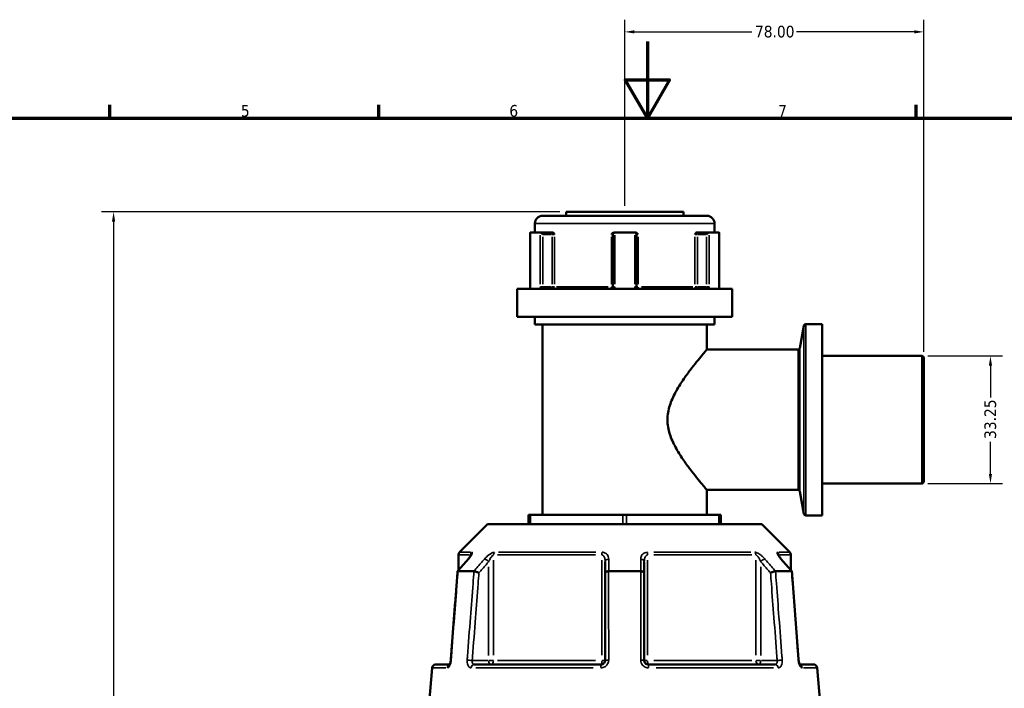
# Model space of a CAD drawing. Header units: millimetres. Extents: x 0 to 904, y 0 to 949.
# Tile 4 of 10: x 257 to 514, y 425 to 600. Entities that reach past the tile are written whole.
import ezdxf

# ---------------------------------------------------------------- set-up
doc = ezdxf.new("R2010")
doc.units = ezdxf.units.MM
for name, color, linetype, lineweight in [('Border (ANSI)', 7, 'Continuous', 70), ('Dimension (ANSI)', 7, 'Continuous', 25), ('Visible (ANSI)', 7, 'Continuous', 50), ('Visible Narrow (ANSI)', 7, 'Continuous', 35)]:
    doc.layers.add(name, color=color, linetype=linetype, lineweight=lineweight)
doc.styles.add('Note Text (ANSI)', font='tahoma.ttf')
doc.dimstyles.new('Default - mm (ANSI)', dxfattribs={"dimtxt": 3.048, "dimasz": 2.5, "dimexe": 3.175, "dimexo": 1.6002, "dimgap": 0.8, "dimtad": 0, "dimtoh": 1, "dimrnd": 1e-08, "dimzin": 4, "dimdsep": 46, "dimtxsty": 'Note Text (ANSI)', "dimcen": 0.09, "dimdle": 10, "dimclrd": 256, "dimclre": 256, "dimclrt": 256, "dimadec": 1, "dimazin": 1, "dimtfac": 1, "dimtofl": 0, "dimtmove": 0, "dimatfit": 3, "dimfxl": 1, "dimtolj": 1, "dimtzin": 4, "dimlwd": -1, "dimlwe": -1, "dimarcsym": 0})

# ---------------------------------------------------------------- blocks, each defined once
blk = doc.blocks.new('Borders Default Border')
at = {"layer": 'Border (ANSI)'}
for p, q in [((280.33, 574), (280.33, 577.45)), ((350.42, 574), (350.42, 577.45)), ((490.58, 574), (490.58, 577.45))]:
    blk.add_line(p, q, dxfattribs=at)
at = {"layer": 'Border (ANSI)', "flags": 128}
for points in [[(420.5, 594), (420.5, 574), (414.73, 584), (426.27, 584), (420.5, 574)], [(20, 20), (20, 574), (821, 574), (821, 20), (20, 20)]]:
    blk.add_lwpolyline(points, dxfattribs=at)
at = {"layer": 'Border (ANSI)', "char_height": 3.05, "attachment_point": 7, "style": 'Note Text (ANSI)'}
for s, insert in [('5', (314.48, 574.34)), ('6', (384.49, 574.34)), ('7', (454.6, 574.4))]:
    blk.add_mtext(s, dxfattribs=dict(at, insert=insert))
blk = doc.blocks.new('*D6')
at = {"layer": 'Defpoints', "color": 0, "transparency": 16777216}
for p in [(492.08, 511.99), (492.08, 478.74), (509.97, 478.74)]:
    blk.add_point(p, dxfattribs=at)
at = {"layer": 'Dimension (ANSI)', "transparency": 16777216}
for p, q in [((493.68, 511.99), (513.14, 511.99)), ((509.97, 509.49), (509.97, 501.17)), ((509.97, 481.24), (509.97, 489.56)), ((493.68, 478.74), (513.14, 478.74))]:
    blk.add_line(p, q, dxfattribs=at)
for points in [[(509.55, 509.49), (510.38, 509.49), (509.97, 511.99)], [(509.55, 481.24), (510.38, 481.24), (509.97, 478.74)]]:
    blk.add_solid(points, dxfattribs=at)
at = {"layer": 'Dimension (ANSI)', "transparency": 16777216, "insert": (508.38, 490.36), "char_height": 3.048, "attachment_point": 1, "rotation": 90, "style": 'Note Text (ANSI)'}
blk.add_mtext('\\A1;33.25', dxfattribs=at)
blk = doc.blocks.new('*D9')
at = {"layer": 'Defpoints', "color": 0, "transparency": 16777216}
for p in [(281.28, 549.56), (399.28, 549.56), (414.8, 224.56)]:
    blk.add_point(p, dxfattribs=at)
at = {"layer": 'Dimension (ANSI)', "transparency": 16777216}
for p, q in [((397.68, 549.56), (278.1, 549.56)), ((281.28, 547.06), (281.28, 406.53)), ((281.28, 227.06), (281.28, 392.59)), ((413.2, 224.56), (278.1, 224.56))]:
    blk.add_line(p, q, dxfattribs=at)
for points in [[(280.86, 547.06), (281.69, 547.06), (281.28, 549.56)], [(280.86, 227.06), (281.69, 227.06), (281.28, 224.56)]]:
    blk.add_solid(points, dxfattribs=at)
at = {"layer": 'Dimension (ANSI)', "transparency": 16777216, "insert": (279.69, 393.39), "char_height": 3.048, "attachment_point": 1, "rotation": 90, "style": 'Note Text (ANSI)'}
blk.add_mtext('\\A1;325.00', dxfattribs=at)
blk = doc.blocks.new('*D10')
at = {"layer": 'Defpoints', "color": 0, "transparency": 16777216}
for p in [(414.58, 596.51), (414.58, 549.56), (492.58, 511.49)]:
    blk.add_point(p, dxfattribs=at)
at = {"layer": 'Dimension (ANSI)', "transparency": 16777216}
for p, q in [((414.58, 551.16), (414.58, 599.69)), ((492.58, 513.09), (492.58, 599.69)), ((417.08, 596.51), (447.76, 596.51)), ((490.08, 596.51), (459.41, 596.51))]:
    blk.add_line(p, q, dxfattribs=at)
for points in [[(417.08, 596.93), (417.08, 596.1), (414.58, 596.51)], [(490.08, 596.93), (490.08, 596.1), (492.58, 596.51)]]:
    blk.add_solid(points, dxfattribs=at)
at = {"layer": 'Dimension (ANSI)', "transparency": 16777216, "insert": (448.56, 598.11), "char_height": 3.048, "attachment_point": 1, "style": 'Note Text (ANSI)'}
blk.add_mtext('\\A1;78.00', dxfattribs=at)

msp = doc.modelspace()

# ---------------------------------------------------------------- linework, layer by layer
at = {"layer": 'Visible (ANSI)'}
for p, q in [((399.281, 549.558), (429.881, 549.558)), ((399.281, 549.558), (399.281, 548.558)), ((429.881, 549.558), (429.881, 548.558)), ((393.161, 548.558), (436.001, 548.558)), ((391.161, 546.558), (391.161, 544.208)), ((438.001, 546.558), (438.001, 544.208)), ((389.916, 544.141), (389.916, 530.008)), ((389.981, 544.208), (392.541, 544.208)), ((395.377, 544.208), (392.541, 544.208)), ((395.746, 544.208), (395.377, 544.208)), ((411.521, 543.708), (411.521, 530.008)), ((412.021, 544.208), (411.945, 544.208)), ((412.021, 544.208), (417.141, 544.208)), ((417.217, 544.208), (417.141, 544.208)), ((417.641, 530.008), (417.641, 543.708)), ((433.786, 544.208), (433.417, 544.208)), ((436.622, 544.208), (433.786, 544.208)), ((436.622, 544.208), (439.182, 544.208)), ((439.247, 530.008), (439.247, 544.141)), ((386.531, 529.508), (442.631, 529.508)), ((386.531, 529.508), (386.531, 522.158)), ((442.631, 529.508), (442.631, 522.158)), ((386.531, 522.158), (442.631, 522.158)), ((391.161, 522.158), (391.161, 520.158)), ((438.001, 522.158), (438.001, 520.158)), ((391.161, 520.158), (438.001, 520.158)), ((393.161, 520.158), (393.161, 470.568)), ((436.001, 520.158), (436.001, 513.65)), ((460.282, 514.063), (461.309, 519.887)), ((466.061, 520.3), (461.801, 520.3)), ((466.061, 520.3), (466.061, 470.426)), ((459.789, 513.65), (436.001, 513.65)), ((492.081, 511.988), (466.061, 511.988)), ((492.581, 511.488), (492.581, 479.239)), ((492.081, 478.739), (466.061, 478.739)), ((436.001, 477.076), (436.001, 470.568)), ((459.789, 477.076), (436.001, 477.076)), ((460.282, 476.663), (461.309, 470.84)), ((389.494, 470.568), (389.994, 470.568)), ((389.494, 470.568), (389.494, 468.118)), ((389.994, 470.568), (414.081, 470.568)), ((414.081, 470.568), (415.081, 470.568)), ((415.081, 470.568), (439.168, 470.568)), ((439.168, 470.568), (439.668, 470.568)), ((439.668, 468.118), (439.668, 470.568)), ((466.061, 470.426), (461.801, 470.426)), ((378.832, 468.118), (371.524, 460.81)), ((378.832, 468.118), (450.331, 468.118)), ((450.331, 468.118), (457.639, 460.81)), ((371.231, 460.103), (371.231, 456.112)), ((457.931, 460.103), (457.931, 456.112)), ((409.481, 458.334), (409.481, 455.418)), ((419.681, 455.418), (419.681, 458.334)), ((371.089, 455.868), (375.25, 455.868)), ((409.481, 455.418), (409.481, 432.568)), ((410.42, 455.868), (418.743, 455.868)), ((419.681, 432.568), (419.681, 455.418)), ((453.913, 455.868), (458.074, 455.868)), ((365.373, 431.568), (368.95, 431.568)), ((375.344, 431.568), (408.481, 431.568)), ((420.681, 431.568), (453.819, 431.568)), ((460.213, 431.568), (463.79, 431.568)), ((364.376, 430.655), (363.581, 421.568)), ((464.786, 430.655), (465.581, 421.568))]:
    msp.add_line(p, q, dxfattribs=at)
for centre, radius, start, end in [((393.161, 546.558), 2, 90, 180), ((436.001, 546.558), 2, 0, 90), ((412.021, 543.708), 0.5, 95.53316, 180), ((417.141, 543.708), 0.5, 0, 84.46684), ((461.801, 519.8), 0.5, 90, 170), ((459.789, 514.15), 0.5, 270, 350), ((492.081, 511.488), 0.5, 0, 90), ((492.081, 479.239), 0.5, 270, 0), ((459.789, 476.576), 0.5, 10, 90), ((461.801, 470.926), 0.5, 190, 270), ((372.231, 460.103), 1, 135, 180), ((456.931, 460.103), 1, 0, 45), ((365.373, 430.568), 1, 90, 175), ((463.79, 430.568), 1, 5, 90)]:
    msp.add_arc(centre, radius, start, end, dxfattribs=at)
for centre, major_axis, ratio, start_param, end_param in [((390.416, 543.708), (-0.483, 0.483), 0.2679492, 6.1179578, 6.5449847), ((392.976, 543.708), (0.483, -0.483), 0.2679492, 1.3089969, 2.7832214), ((436.187, 543.708), (0.483, 0.483), 0.2679492, 0.3583713, 1.8325957), ((438.747, 543.708), (-0.483, -0.483), 0.2679492, 2.8797933, 3.3068202), ((10362.71, -10982.661), (354.119, -16144.189), 0.871299, 3.9057859, 3.9060627), ((-9396.884, -10825.515), (350.928, 15922.406), 0.8713232, 5.5188049, 5.5190856)]:
    msp.add_ellipse(centre, major_axis=major_axis, ratio=ratio, start_param=start_param, end_param=end_param, dxfattribs=at)
for points in [[(389.961, 544.206), (389.967, 544.207), (389.974, 544.208), (389.981, 544.208)], [(392.541, 544.208), (392.55, 544.208), (392.559, 544.207), (392.569, 544.206)], [(411.973, 544.206), (411.989, 544.207), (412.006, 544.208), (412.021, 544.208)], [(417.141, 544.208), (417.157, 544.208), (417.173, 544.207), (417.19, 544.206)], [(436.594, 544.206), (436.604, 544.207), (436.613, 544.208), (436.622, 544.208)], [(439.182, 544.208), (439.189, 544.208), (439.196, 544.207), (439.202, 544.206)], [(371.078, 455.868), (371.082, 455.868), (371.085, 455.868), (371.089, 455.868)], [(375.25, 455.868), (375.255, 455.868), (375.26, 455.868), (375.265, 455.868)], [(410.395, 455.868), (410.403, 455.868), (410.412, 455.868), (410.42, 455.868)], [(418.743, 455.868), (418.751, 455.868), (418.76, 455.868), (418.768, 455.868)], [(453.898, 455.868), (453.903, 455.868), (453.908, 455.868), (453.913, 455.868)], [(458.074, 455.868), (458.078, 455.868), (458.081, 455.868), (458.085, 455.868)], [(369.155, 432.186), (369.167, 432.246), (369.178, 432.307), (369.187, 432.37)]]:
    msp.add_open_spline(points, degree=3, dxfattribs=at)
for points, knots in [([(395.746, 544.208), (395.797, 544.208), (395.848, 544.191), (395.964, 544.122), (396.023, 544.061), (396.14, 543.916), (396.202, 543.815), (396.267, 543.71), (396.267, 543.709), (396.268, 543.708)], [0.232327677, 0.232327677, 0.232327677, 0.232327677, 0.253574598, 0.253574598, 0.282658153, 0.282658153, 0.324006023, 0.324006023, 0.324303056, 0.324303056, 0.324303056, 0.324303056]), ([(411.096, 543.708), (411.097, 543.709), (411.097, 543.71), (411.2, 543.815), (411.299, 543.916), (411.489, 544.061), (411.585, 544.122), (411.776, 544.191), (411.86, 544.208), (411.945, 544.208)], [-0.000316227, -0.000316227, -0.000316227, -0.000316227, 0, 0, 0.044019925, 0.044019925, 0.07498296, 0.07498296, 0.097602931, 0.097602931, 0.097602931, 0.097602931]), ([(417.217, 544.208), (417.303, 544.208), (417.387, 544.191), (417.578, 544.122), (417.674, 544.061), (417.864, 543.916), (417.963, 543.815), (418.066, 543.71), (418.066, 543.709), (418.067, 543.708)], [0.232327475, 0.232327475, 0.232327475, 0.232327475, 0.253574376, 0.253574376, 0.282657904, 0.282657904, 0.324005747, 0.324005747, 0.324302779, 0.324302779, 0.324302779, 0.324302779]), ([(432.895, 543.708), (432.896, 543.709), (432.896, 543.71), (432.961, 543.815), (433.023, 543.916), (433.14, 544.061), (433.199, 544.122), (433.315, 544.191), (433.366, 544.208), (433.417, 544.208)], [-0.000316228, -0.000316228, -0.000316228, -0.000316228, 0, 0, 0.04401994, 0.04401994, 0.074982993, 0.074982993, 0.097602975, 0.097602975, 0.097602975, 0.097602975]), ([(389.839, 529.508), (389.847, 529.53), (389.856, 529.555), (389.871, 529.611), (389.878, 529.642), (389.891, 529.708), (389.897, 529.743), (389.906, 529.815), (389.91, 529.853), (389.914, 529.93), (389.916, 529.969), (389.916, 530.008)], [-0.07407238, -0.07407238, -0.07407238, -0.07407238, -0.059257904, -0.059257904, -0.044443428, -0.044443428, -0.029628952, -0.029628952, -0.014814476, -0.014814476, 0, 0, 0, 0]), ([(411.521, 530.008), (411.521, 529.959), (411.514, 529.911), (411.478, 529.789), (411.437, 529.72), (411.314, 529.59), (411.221, 529.539), (411.089, 529.512), (411.055, 529.508), (411.021, 529.508)], [-0.23500199, -0.23500199, -0.23500199, -0.23500199, -0.20569371, -0.20569371, -0.15880048, -0.15880048, -0.09783927, -0.09783927, -0.0773717, -0.0773717, -0.0773717, -0.0773717]), ([(418.141, 529.508), (418.117, 529.508), (418.094, 529.51), (417.984, 529.526), (417.901, 529.561), (417.78, 529.656), (417.736, 529.708), (417.679, 529.812), (417.661, 529.861), (417.645, 529.944), (417.641, 529.976), (417.641, 530.008)], [-0.788848, -0.788848, -0.788848, -0.788848, -0.77433301, -0.77433301, -0.7219246, -0.7219246, -0.68161043, -0.68161043, -0.65059953, -0.65059953, -0.63121772, -0.63121772, -0.63121772, -0.63121772]), ([(439.247, 530.008), (439.247, 529.969), (439.249, 529.93), (439.253, 529.853), (439.257, 529.815), (439.266, 529.743), (439.272, 529.708), (439.285, 529.642), (439.292, 529.611), (439.307, 529.555), (439.316, 529.53), (439.324, 529.508)], [1.262435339, 1.262435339, 1.262435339, 1.262435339, 1.277249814, 1.277249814, 1.29206429, 1.29206429, 1.306878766, 1.306878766, 1.321693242, 1.321693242, 1.336507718, 1.336507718, 1.336507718, 1.336507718]), ([(436.001, 477.076), (436.001, 477.076), (435.895, 477.201), (435.471, 477.7), (435.154, 478.074), (434.355, 479.034), (433.872, 479.62), (432.812, 480.938), (432.235, 481.671), (431.052, 483.233), (430.398, 484.127), (429.088, 486.061), (428.432, 487.1), (427.248, 489.29), (426.72, 490.44), (425.962, 492.834), (425.735, 494.079), (425.735, 496.647), (425.962, 497.893), (426.72, 500.287), (427.248, 501.437), (428.432, 503.626), (429.088, 504.666), (430.398, 506.6), (431.052, 507.494), (432.235, 509.056), (432.812, 509.789), (433.872, 511.107), (434.355, 511.693), (435.154, 512.652), (435.471, 513.027), (435.895, 513.526), (436.001, 513.65), (436.001, 513.65)], [3.0074099, 3.0074099, 3.0074099, 3.0074099, 3.3740744, 3.3740744, 3.740739, 3.740739, 4.1074035, 4.1074035, 4.474068, 4.474068, 4.859256, 4.859256, 5.2444439, 5.2444439, 5.6296319, 5.6296319, 6.0148198, 6.0148198, 6.4000078, 6.4000078, 6.7851957, 6.7851957, 7.1703837, 7.1703837, 7.5555717, 7.5555717, 7.9222362, 7.9222362, 8.2889007, 8.2889007, 8.6555652, 8.6555652, 9.0222297, 9.0222297, 9.0222297, 9.0222297]), ([(374.504, 460.084), (374.504, 460.084), (374.503, 460.082), (374.497, 460.066), (374.488, 460.045), (374.456, 459.978), (374.427, 459.923), (374.341, 459.78), (374.278, 459.685), (374.134, 459.483), (374.053, 459.376), (373.892, 459.175), (373.815, 459.083), (373.734, 458.99)], [0.11830044, 0.11830044, 0.11830044, 0.11830044, 0.12984163, 0.12984163, 0.15596521, 0.15596521, 0.19532048, 0.19532048, 0.24858388, 0.24858388, 0.30184727, 0.30184727, 0.345416, 0.345416, 0.345416, 0.345416]), ([(455.429, 458.99), (455.33, 459.104), (455.237, 459.216), (455.065, 459.434), (454.987, 459.54), (454.85, 459.737), (454.791, 459.829), (454.725, 459.945), (454.706, 459.98), (454.681, 460.031), (454.673, 460.049), (454.663, 460.073), (454.661, 460.08), (454.659, 460.084), (454.659, 460.084), (454.659, 460.084)], [0, 0, 0, 0, 0.05326363, 0.05326363, 0.10652726, 0.10652726, 0.15979088, 0.15979088, 0.1864227, 0.1864227, 0.20693939, 0.20693939, 0.22202176, 0.22202176, 0.22711666, 0.22711666, 0.22711666, 0.22711666]), ([(370.98, 455.809), (370.863, 454.265), (370.745, 452.721), (370.51, 449.632), (370.393, 448.088), (370.158, 444.999), (370.041, 443.455), (369.806, 440.366), (369.688, 438.821), (369.453, 435.733), (369.336, 434.188), (369.219, 432.644)], [0.5718587, 0.5718587, 0.5718587, 0.5718587, 1.0369479, 1.0369479, 1.5020372, 1.5020372, 1.9671264, 1.9671264, 2.4322156, 2.4322156, 2.8973048, 2.8973048, 2.8973048, 2.8973048]), ([(371.078, 455.868), (371.026, 455.863), (370.994, 455.848), (370.982, 455.819), (370.981, 455.815), (370.98, 455.809)], [-0.153595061, -0.153595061, -0.153595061, -0.153595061, -0.116550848, -0.116550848, -0.109554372, -0.109554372, -0.109554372, -0.109554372]), ([(376.553, 455.418), (376.552, 455.419), (376.551, 455.42), (376.447, 455.476), (376.333, 455.531), (376.097, 455.634), (375.976, 455.682), (375.739, 455.765), (375.625, 455.799), (375.422, 455.848), (375.335, 455.863), (375.265, 455.868)], [-0.15371258, -0.15371258, -0.15371258, -0.15371258, -0.15323742, -0.15323742, -0.11409173, -0.11409173, -0.07545617, -0.07545617, -0.03695795, -0.03695795, 0, 0, 0, 0]), ([(410.395, 455.868), (410.272, 455.863), (410.153, 455.848), (409.93, 455.799), (409.829, 455.765), (409.66, 455.682), (409.595, 455.634), (409.505, 455.531), (409.482, 455.476), (409.481, 455.42), (409.481, 455.419), (409.481, 455.418)], [-0.15359492, -0.15359492, -0.15359492, -0.15359492, -0.11655078, -0.11655078, -0.07796289, -0.07796289, -0.03923697, -0.03923697, 0, 0, 0.0004764, 0.0004764, 0.0004764, 0.0004764]), ([(419.681, 455.418), (419.681, 455.419), (419.681, 455.42), (419.681, 455.476), (419.658, 455.531), (419.568, 455.634), (419.502, 455.682), (419.334, 455.765), (419.233, 455.799), (419.01, 455.848), (418.891, 455.863), (418.768, 455.868)], [-0.15371258, -0.15371258, -0.15371258, -0.15371258, -0.15323729, -0.15323729, -0.11409168, -0.11409168, -0.07545593, -0.07545593, -0.03695789, -0.03695789, 0, 0, 0, 0]), ([(453.898, 455.868), (453.828, 455.863), (453.741, 455.848), (453.538, 455.799), (453.424, 455.765), (453.187, 455.682), (453.066, 455.634), (452.83, 455.531), (452.716, 455.476), (452.612, 455.42), (452.611, 455.419), (452.61, 455.418)], [-0.15359504, -0.15359504, -0.15359504, -0.15359504, -0.11655084, -0.11655084, -0.07796278, -0.07796278, -0.03923704, -0.03923704, 0, 0, 0.00047627, 0.00047627, 0.00047627, 0.00047627]), ([(458.183, 455.809), (458.182, 455.815), (458.181, 455.819), (458.169, 455.848), (458.137, 455.863), (458.085, 455.868)], [-0.043938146, -0.043938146, -0.043938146, -0.043938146, -0.03695796, -0.03695796, 0, 0, 0, 0]), ([(459.944, 432.644), (459.827, 434.188), (459.71, 435.733), (459.475, 438.821), (459.357, 440.366), (459.122, 443.455), (459.005, 444.999), (458.77, 448.088), (458.653, 449.632), (458.418, 452.721), (458.3, 454.265), (458.183, 455.809)], [1.2046153, 1.2046153, 1.2046153, 1.2046153, 1.6697046, 1.6697046, 2.1347938, 2.1347938, 2.599883, 2.599883, 3.0649722, 3.0649722, 3.5300614, 3.5300614, 3.5300614, 3.5300614]), ([(369.219, 432.644), (369.208, 432.507), (369.19, 432.369), (369.14, 432.109), (369.11, 431.988), (369.044, 431.779), (369.009, 431.691), (368.946, 431.559), (368.919, 431.511), (368.882, 431.457), (368.871, 431.444), (368.871, 431.444)], [0, 0, 0, 0, 0.05246869, 0.05246869, 0.10385719, 0.10385719, 0.15173749, 0.15173749, 0.19343627, 0.19343627, 0.22729393, 0.22729393, 0.22729393, 0.22729393]), ([(368.871, 431.444), (368.871, 431.444), (368.871, 431.444), (368.876, 431.45), (368.887, 431.463), (368.901, 431.485)], [0.08751627, 0.08751627, 0.08751627, 0.08751627, 0.094643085, 0.094643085, 0.122975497, 0.122975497, 0.122975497, 0.122975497]), ([(368.95, 431.568), (368.956, 431.58), (368.962, 431.592), (368.996, 431.663), (369.026, 431.735), (369.073, 431.869), (369.09, 431.926), (369.107, 431.986)], [0.150448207, 0.150448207, 0.150448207, 0.150448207, 0.159506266, 0.159506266, 0.200620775, 0.200620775, 0.227257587, 0.227257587, 0.227257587, 0.227257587]), ([(409.481, 432.568), (409.481, 432.503), (409.475, 432.437), (409.441, 432.269), (409.404, 432.169), (409.285, 431.958), (409.193, 431.852), (408.941, 431.662), (408.77, 431.594), (408.556, 431.57), (408.519, 431.568), (408.481, 431.568)], [0, 0, 0, 0, 0.03957477, 0.03957477, 0.1028944, 0.1028944, 0.18520991, 0.18520991, 0.29222008, 0.29222008, 0.31481112, 0.31481112, 0.31481112, 0.31481112]), ([(420.681, 431.568), (420.571, 431.568), (420.461, 431.587), (420.189, 431.68), (420.037, 431.783), (419.768, 432.097), (419.681, 432.333), (419.681, 432.568)], [0, 0, 0, 0, 0.06653404, 0.06653404, 0.1729885, 0.1729885, 0.31481287, 0.31481287, 0.31481287, 0.31481287]), ([(459.944, 432.644), (459.955, 432.507), (459.973, 432.369), (460.022, 432.109), (460.053, 431.988), (460.119, 431.779), (460.154, 431.691), (460.196, 431.602), (460.205, 431.584), (460.213, 431.568)], [0, 0, 0, 0, 0.05246869, 0.05246869, 0.10385719, 0.10385719, 0.15173749, 0.15173749, 0.16436308, 0.16436308, 0.16436308, 0.16436308]), ([(460.292, 431.444), (460.292, 431.444), (460.292, 431.444), (460.287, 431.45), (460.275, 431.465), (460.242, 431.516), (460.219, 431.555), (460.167, 431.663), (460.137, 431.735), (460.076, 431.909), (460.046, 432.015), (459.993, 432.25), (459.971, 432.381), (459.952, 432.556), (459.948, 432.6), (459.944, 432.644)], [0.08751627, 0.08751627, 0.08751627, 0.08751627, 0.09464308, 0.09464308, 0.12462258, 0.12462258, 0.15950627, 0.15950627, 0.20062077, 0.20062077, 0.24742921, 0.24742921, 0.29808648, 0.29808648, 0.31481397, 0.31481397, 0.31481397, 0.31481397])]:
    msp.add_open_spline(points, degree=3, knots=knots, dxfattribs=at)
at = {"layer": 'Visible Narrow (ANSI)'}
for p, q in [((437.713, 546.558), (391.45, 546.558)), ((389.961, 530.718), (389.961, 543.496)), ((392.569, 543.496), (392.569, 530.718)), ((393.226, 530.693), (393.226, 543.023)), ((393.346, 543.708), (395.507, 543.708)), ((395.627, 543.023), (395.627, 530.693)), ((395.658, 543.708), (396.245, 543.708)), ((396.268, 530.693), (396.268, 543.023)), ((411.096, 543.023), (411.096, 530.693)), ((411.131, 543.708), (411.52, 543.708)), ((411.973, 530.718), (411.973, 543.496)), ((417.19, 543.496), (417.19, 530.718)), ((417.643, 543.708), (418.032, 543.708)), ((418.067, 530.693), (418.067, 543.023)), ((432.895, 543.023), (432.895, 530.693)), ((432.918, 543.708), (433.505, 543.708)), ((433.536, 530.693), (433.536, 543.023)), ((433.656, 543.708), (435.817, 543.708)), ((435.937, 543.023), (435.937, 530.693)), ((436.594, 530.718), (436.594, 543.496)), ((439.202, 543.496), (439.202, 530.718)), ((389.956, 530.008), (389.916, 530.008)), ((393.193, 530.008), (392.591, 530.008)), ((395.507, 530.008), (393.346, 530.008)), ((396.245, 530.008), (395.658, 530.008)), ((396.827, 530.008), (410.232, 530.008)), ((411.52, 530.008), (411.131, 530.008)), ((411.937, 530.008), (411.523, 530.008)), ((417.64, 530.008), (417.226, 530.008)), ((418.032, 530.008), (417.643, 530.008)), ((418.931, 530.008), (432.336, 530.008)), ((433.505, 530.008), (432.918, 530.008)), ((435.817, 530.008), (433.656, 530.008)), ((436.572, 530.008), (435.97, 530.008)), ((439.247, 530.008), (439.207, 530.008)), ((461.309, 471.142), (461.309, 519.585)), ((461.801, 519.993), (461.801, 470.733)), ((460.282, 513.833), (460.282, 476.893)), ((459.789, 477.301), (459.789, 513.425)), ((492.081, 478.943), (492.081, 511.783)), ((389.994, 468.241), (389.994, 470.446)), ((414.081, 470.446), (414.081, 468.241)), ((415.081, 468.241), (415.081, 470.446)), ((439.168, 470.446), (439.168, 468.241)), ((374.108, 460.103), (371.24, 460.103)), ((371.532, 460.81), (374.381, 460.81)), ((374.415, 460.093), (374.415, 459.914)), ((406.968, 460.103), (381.429, 460.103)), ((381.653, 460.81), (407.02, 460.81)), ((422.143, 460.81), (447.509, 460.81)), ((447.733, 460.103), (422.195, 460.103)), ((454.748, 459.914), (454.748, 460.093)), ((454.782, 460.81), (457.631, 460.81)), ((457.923, 460.103), (455.055, 460.103)), ((380.377, 433.945), (380.377, 458.726)), ((408.619, 458.726), (408.619, 433.945)), ((420.544, 433.945), (420.544, 458.726)), ((448.786, 458.726), (448.786, 433.945)), ((379.088, 457.045), (379.088, 433.856)), ((450.075, 433.856), (450.075, 457.045)), ((378.875, 432.568), (375.029, 432.568)), ((380.331, 432.568), (379.152, 432.568)), ((381.429, 432.568), (406.968, 432.568)), ((409.479, 432.568), (408.69, 432.568)), ((420.473, 432.568), (419.684, 432.568)), ((422.195, 432.568), (447.733, 432.568)), ((450.011, 432.568), (448.832, 432.568)), ((454.134, 432.568), (450.288, 432.568)), ((367.946, 430.655), (364.386, 430.655)), ((406.374, 430.655), (375.791, 430.655)), ((453.372, 430.655), (422.789, 430.655)), ((464.776, 430.655), (461.217, 430.655))]:
    msp.add_line(p, q, dxfattribs=at)
for centre, major_axis, ratio, start_param, end_param in [((395.377, 543.708), (0, 0.5), 0.5, 4.7909288, 6.2046455), ((433.786, 543.708), (0, 0.5), 0.5, 0.0785398, 1.4922565), ((395.877, 530.008), (0, -0.5), 0.5, 4.7909288, 6.2046455), ((395.877, 530.008), (0, -0.5), 0.7819657, 0.0785398, 1.4922565), ((411.021, 530.008), (0, -0.5), 0.1488294, 0.0785398, 1.4922565), ((418.141, 530.008), (0, -0.5), 0.1488294, 4.7909288, 6.2046455), ((433.286, 530.008), (0, -0.5), 0.7819657, 4.7909288, 6.2046455), ((433.286, 530.008), (0, -0.5), 0.5, 0.0785398, 1.4922565), ((375.341, 460.103), (0, 1), 0.9265657, 0.8246681, 1.5315264), ((381.166, 460.103), (0, -1), 0.7890235, 3.9662607, 4.6731191), ((408.757, 460.103), (0, 1), 0.1375423, 0.8246681, 1.5315264), ((420.406, 460.103), (0, -1), 0.1375423, 1.6100662, 2.3169246), ((447.997, 460.103), (0, 1), 0.7890235, 4.7516589, 5.4585172), ((453.822, 460.103), (0, -1), 0.9265657, 1.6100662, 2.3169246), ((374.488, 458.334), (-0.755, 0.656), 0.3543192, 5.9781609, 6.2671314), ((378.588, 458.334), (-0.755, 0.656), 0.3543192, 4.400804, 5.755338), ((410.481, 458.334), (-1, 0), 0.7086384, 4.8533994, 6.2079334), ((418.681, 458.334), (1, 0), 0.7086384, 0.0752519, 1.4297859), ((450.575, 458.334), (-0.755, -0.656), 0.3543192, 3.66944, 5.023974), ((454.675, 458.334), (0.755, 0.656), 0.3543192, 0.0160539, 0.3050244), ((369.244, 430.568), (0, 1), 0.9213266, 0.4254409, 1.427841), ((370.216, 432.568), (-0.997, 0.076), 0.0437298, 5.8665688, 6.2612581), ((374.316, 432.568), (0.997, -0.076), 0.0437298, 1.1232285, 2.4618904), ((375.344, 430.568), (0, 1), 0.797365, 0.0741765, 1.4093534), ((379.588, 432.568), (0, -1), 0.5, 4.7909288, 6.2046455), ((379.588, 432.568), (0, -1), 0.7890235, 0.0785398, 1.4922565), ((408.481, 430.568), (0, 1), 0.1239616, 0.0741765, 1.4093534), ((408.481, 432.568), (0, -1), 0.1375423, 0.0785398, 1.4922565), ((410.481, 432.568), (-1, 0), 0.0874597, 4.8701533, 6.2088152), ((418.681, 432.568), (1, 0), 0.0874597, 0.0743701, 1.413032), ((420.681, 432.568), (0, -1), 0.1375423, 4.7909288, 6.2046455), ((420.681, 430.568), (0, 1), 0.1239616, 4.8738319, 6.2090088), ((449.575, 432.568), (0, -1), 0.7890235, 4.7909288, 6.2046455), ((449.575, 432.568), (0, -1), 0.5, 0.0785398, 1.4922565), ((453.819, 430.568), (0, 1), 0.797365, 4.8738319, 6.2090088), ((454.847, 432.568), (0.997, 0.076), 0.0437298, 0.6797022, 2.0183641), ((458.947, 432.568), (0.997, 0.076), 0.0437298, 0.0219272, 0.4166165), ((459.919, 430.568), (0, 1), 0.9213266, 4.8553461, 5.8577786)]:
    msp.add_ellipse(centre, major_axis=major_axis, ratio=ratio, start_param=start_param, end_param=end_param, dxfattribs=at)
for points, knots in [([(389.904, 529.508), (389.905, 529.514), (389.907, 529.52), (389.929, 529.616), (389.944, 529.714), (389.958, 529.879), (389.961, 529.944), (389.961, 530.008)], [-0.05238018, -0.05238018, -0.05238018, -0.05238018, -0.050404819, -0.050404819, -0.019386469, -0.019386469, 0, 0, 0, 0]), ([(392.569, 530.008), (392.569, 529.944), (392.572, 529.879), (392.592, 529.714), (392.613, 529.616), (392.645, 529.52), (392.647, 529.514), (392.649, 529.508)], [0.631217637, 0.631217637, 0.631217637, 0.631217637, 0.650604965, 0.650604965, 0.681624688, 0.681624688, 0.683597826, 0.683597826, 0.683597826, 0.683597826]), ([(393.576, 529.508), (393.559, 529.508), (393.541, 529.51), (393.462, 529.526), (393.404, 529.561), (393.319, 529.656), (393.289, 529.708), (393.251, 529.812), (393.239, 529.861), (393.228, 529.944), (393.226, 529.976), (393.226, 530.008)], [-0.78884786, -0.78884786, -0.78884786, -0.78884786, -0.77437366, -0.77437366, -0.72195033, -0.72195033, -0.68162469, -0.68162469, -0.65060496, -0.65060496, -0.63121764, -0.63121764, -0.63121764, -0.63121764]), ([(411.837, 529.508), (411.876, 529.575), (411.907, 529.646), (411.959, 529.813), (411.973, 529.911), (411.973, 530.008)], [0.182621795, 0.182621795, 0.182621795, 0.182621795, 0.205693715, 0.205693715, 0.235001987, 0.235001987, 0.235001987, 0.235001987]), ([(417.19, 530.008), (417.19, 529.944), (417.196, 529.879), (417.229, 529.714), (417.265, 529.616), (417.319, 529.52), (417.323, 529.514), (417.326, 529.508)], [0.631217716, 0.631217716, 0.631217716, 0.631217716, 0.650599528, 0.650599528, 0.681610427, 0.681610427, 0.683597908, 0.683597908, 0.683597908, 0.683597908]), ([(435.937, 530.008), (435.937, 529.959), (435.932, 529.911), (435.908, 529.789), (435.881, 529.72), (435.796, 529.59), (435.731, 529.539), (435.636, 529.512), (435.612, 529.508), (435.587, 529.508)], [-0.31313757, -0.31313757, -0.31313757, -0.31313757, -0.2838293, -0.2838293, -0.23693606, -0.23693606, -0.17597486, -0.17597486, -0.15550734, -0.15550734, -0.15550734, -0.15550734]), ([(436.514, 529.508), (436.537, 529.575), (436.556, 529.646), (436.586, 529.813), (436.594, 529.911), (436.594, 530.008)], [0.26075738, 0.26075738, 0.26075738, 0.26075738, 0.283829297, 0.283829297, 0.313137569, 0.313137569, 0.313137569, 0.313137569]), ([(439.202, 530.008), (439.202, 529.944), (439.205, 529.879), (439.219, 529.714), (439.234, 529.616), (439.256, 529.52), (439.258, 529.514), (439.259, 529.508)], [1.262435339, 1.262435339, 1.262435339, 1.262435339, 1.281821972, 1.281821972, 1.312840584, 1.312840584, 1.314815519, 1.314815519, 1.314815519, 1.314815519]), ([(373.846, 459.041), (374.038, 459.262), (374.213, 459.482), (374.487, 459.865), (374.593, 460.031), (374.73, 460.285), (374.773, 460.381), (374.832, 460.558), (374.845, 460.638), (374.826, 460.742), (374.805, 460.774), (374.747, 460.804), (374.719, 460.81), (374.686, 460.81)], [-0.345416, -0.345416, -0.345416, -0.345416, -0.25131567, -0.25131567, -0.17440412, -0.17440412, -0.12292214, -0.12292214, -0.06721438, -0.06721438, -0.02585168, -0.02585168, 0, 0, 0, 0]), ([(374.415, 460.103), (374.431, 460.103), (374.445, 460.097), (374.467, 460.073), (374.476, 460.054), (374.481, 460.03)], [0, 0, 0, 0, 0.025851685, 0.025851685, 0.053736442, 0.053736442, 0.053736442, 0.053736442]), ([(380.608, 460.81), (380.478, 460.81), (380.321, 460.775), (379.717, 460.545), (379.236, 460.208), (378.524, 459.591), (378.252, 459.317), (378.011, 459.041)], [-0.34541683, -0.34541683, -0.34541683, -0.34541683, -0.28278882, -0.28278882, -0.11734182, -0.11734182, 0, 0, 0, 0]), ([(379.088, 458.334), (379.208, 458.61), (379.344, 458.884), (379.699, 459.501), (379.937, 459.838), (380.236, 460.068), (380.313, 460.103), (380.377, 460.103)], [0, 0, 0, 0, 0.11734182, 0.11734182, 0.28278882, 0.28278882, 0.34541683, 0.34541683, 0.34541683, 0.34541683]), ([(408.619, 460.103), (408.662, 460.103), (408.704, 460.097), (408.811, 460.067), (408.874, 460.035), (409.011, 459.931), (409.081, 459.851), (409.197, 459.674), (409.245, 459.579), (409.347, 459.326), (409.392, 459.16), (409.463, 458.777), (409.481, 458.556), (409.481, 458.334)], [0, 0, 0, 0, 0.02585168, 0.02585168, 0.06721438, 0.06721438, 0.12305037, 0.12305037, 0.17415567, 0.17415567, 0.25081718, 0.25081718, 0.34541583, 0.34541583, 0.34541583, 0.34541583]), ([(410.416, 459.041), (410.415, 459.263), (410.377, 459.484), (410.233, 459.868), (410.141, 460.033), (409.933, 460.286), (409.836, 460.381), (409.599, 460.558), (409.457, 460.638), (409.178, 460.742), (409.05, 460.774), (408.832, 460.804), (408.746, 460.81), (408.659, 460.81)], [-0.34541583, -0.34541583, -0.34541583, -0.34541583, -0.25081718, -0.25081718, -0.17415567, -0.17415567, -0.12305037, -0.12305037, -0.06721438, -0.06721438, -0.02585168, -0.02585168, 0, 0, 0, 0]), ([(420.504, 460.81), (420.271, 460.81), (420.046, 460.767), (419.397, 460.517), (419.099, 460.193), (418.806, 459.591), (418.748, 459.317), (418.747, 459.041)], [-0.34541645, -0.34541645, -0.34541645, -0.34541645, -0.27620858, -0.27620858, -0.11734182, -0.11734182, 0, 0, 0, 0]), ([(419.681, 458.334), (419.681, 458.61), (419.71, 458.884), (419.854, 459.486), (420, 459.81), (420.319, 460.06), (420.43, 460.103), (420.544, 460.103)], [0, 0, 0, 0, 0.11734182, 0.11734182, 0.27620858, 0.27620858, 0.34541645, 0.34541645, 0.34541645, 0.34541645]), ([(451.152, 459.041), (450.959, 459.262), (450.746, 459.482), (450.33, 459.864), (450.131, 460.031), (449.786, 460.285), (449.644, 460.381), (449.348, 460.558), (449.193, 460.638), (448.934, 460.742), (448.827, 460.774), (448.667, 460.804), (448.608, 460.81), (448.555, 460.81)], [-0.34541603, -0.34541603, -0.34541603, -0.34541603, -0.25141662, -0.25141662, -0.17445287, -0.17445287, -0.12288915, -0.12288915, -0.06721438, -0.06721438, -0.02585168, -0.02585168, 0, 0, 0, 0]), ([(448.786, 460.103), (448.812, 460.103), (448.841, 460.097), (448.92, 460.067), (448.972, 460.035), (449.101, 459.931), (449.177, 459.851), (449.324, 459.674), (449.395, 459.578), (449.566, 459.323), (449.665, 459.157), (449.872, 458.774), (449.979, 458.555), (450.075, 458.334)], [0, 0, 0, 0, 0.02585168, 0.02585168, 0.06721438, 0.06721438, 0.12288915, 0.12288915, 0.17445287, 0.17445287, 0.25141662, 0.25141662, 0.34541603, 0.34541603, 0.34541603, 0.34541603]), ([(454.477, 460.81), (454.395, 460.81), (454.346, 460.773), (454.291, 460.538), (454.454, 460.204), (454.863, 459.591), (455.077, 459.317), (455.317, 459.041)], [-0.34541684, -0.34541684, -0.34541684, -0.34541684, -0.28109054, -0.28109054, -0.11734182, -0.11734182, 0, 0, 0, 0]), ([(371.089, 455.868), (371.782, 456.666), (372.475, 457.464), (373.168, 458.262), (373.394, 458.521), (373.62, 458.781), (373.846, 459.041)], [-1.97914638, -1.97914638, -1.97914638, -1.97914638, -1.63999425, -1.63999425, -1.63999425, -1.52956, -1.52956, -1.52956, -1.52956]), ([(378.011, 459.041), (377.785, 458.781), (377.559, 458.521), (377.333, 458.261), (376.639, 457.464), (375.944, 456.666), (375.25, 455.868)], [-2.74525, -2.74525, -2.74525, -2.74525, -2.63478434, -2.63478434, -2.63478434, -2.29566362, -2.29566362, -2.29566362, -2.29566362]), ([(376.553, 455.418), (377.172, 456.13), (377.791, 456.842), (378.41, 457.554), (378.636, 457.814), (378.862, 458.074), (379.088, 458.334)], [2.33212986, 2.33212986, 2.33212986, 2.33212986, 2.63478434, 2.63478434, 2.63478434, 2.74525, 2.74525, 2.74525, 2.74525]), ([(410.42, 455.868), (410.419, 456.666), (410.418, 457.464), (410.417, 458.262), (410.417, 458.521), (410.416, 458.781), (410.416, 459.041)], [-1.97914638, -1.97914638, -1.97914638, -1.97914638, -1.63999115, -1.63999115, -1.63999115, -1.52956, -1.52956, -1.52956, -1.52956]), ([(418.747, 459.041), (418.747, 458.781), (418.746, 458.521), (418.746, 458.262), (418.745, 457.464), (418.744, 456.666), (418.743, 455.868)], [-0.97913562, -0.97913562, -0.97913562, -0.97913562, -0.86870447, -0.86870447, -0.86870447, -0.52954924, -0.52954924, -0.52954924, -0.52954924]), ([(450.075, 458.334), (450.301, 458.074), (450.527, 457.814), (450.753, 457.554), (451.372, 456.842), (451.991, 456.13), (452.61, 455.418)], [1.52956, 1.52956, 1.52956, 1.52956, 1.64002566, 1.64002566, 1.64002566, 1.94268014, 1.94268014, 1.94268014, 1.94268014]), ([(453.913, 455.868), (453.219, 456.666), (452.524, 457.464), (451.83, 458.261), (451.604, 458.521), (451.378, 458.781), (451.152, 459.041)], [-1.97914638, -1.97914638, -1.97914638, -1.97914638, -1.64002566, -1.64002566, -1.64002566, -1.52956, -1.52956, -1.52956, -1.52956]), ([(455.317, 459.041), (455.543, 458.781), (455.769, 458.521), (455.994, 458.262), (456.688, 457.464), (457.381, 456.666), (458.074, 455.868)], [-2.9717419, -2.9717419, -2.9717419, -2.9717419, -2.86130766, -2.86130766, -2.86130766, -2.52215552, -2.52215552, -2.52215552, -2.52215552]), ([(369.314, 432.655), (369.339, 432.975), (369.363, 433.295), (369.646, 437.027), (369.906, 440.439), (370.165, 443.851), (370.389, 446.796), (370.612, 449.74), (370.917, 453.746), (370.997, 454.807), (371.078, 455.868)], [-2.8973048, -2.8973048, -2.8973048, -2.8973048, -2.8010582, -2.8010582, -1.7733902, -1.7733902, -1.7733902, -0.8866951, -0.8866951, -0.5671389, -0.5671389, -0.5671389, -0.5671389]), ([(375.265, 455.868), (375.184, 454.807), (375.103, 453.746), (374.798, 449.74), (374.574, 446.796), (374.35, 443.851), (374.09, 440.439), (373.83, 437.027), (373.546, 433.295), (373.522, 432.975), (373.498, 432.655)], [-3.5347812, -3.5347812, -3.5347812, -3.5347812, -3.2152251, -3.2152251, -2.32853, -2.32853, -2.32853, -1.300862, -1.300862, -1.2046153, -1.2046153, -1.2046153, -1.2046153]), ([(374.816, 432.568), (374.84, 432.888), (374.864, 433.207), (375.148, 436.939), (375.407, 440.352), (375.667, 443.764), (375.891, 446.709), (376.115, 449.653), (376.41, 453.538), (376.482, 454.478), (376.553, 455.418)], [1.2046153, 1.2046153, 1.2046153, 1.2046153, 1.300862, 1.300862, 2.32853, 2.32853, 2.32853, 3.2152251, 3.2152251, 3.4984336, 3.4984336, 3.4984336, 3.4984336]), ([(410.398, 432.655), (410.398, 432.975), (410.398, 433.295), (410.398, 437.027), (410.397, 440.439), (410.396, 443.851), (410.396, 446.796), (410.396, 449.74), (410.395, 453.746), (410.395, 454.807), (410.395, 455.868)], [-2.8973048, -2.8973048, -2.8973048, -2.8973048, -2.8010583, -2.8010583, -1.7733903, -1.7733903, -1.7733903, -0.8866951, -0.8866951, -0.5671389, -0.5671389, -0.5671389, -0.5671389]), ([(418.768, 455.868), (418.768, 454.807), (418.768, 453.746), (418.767, 449.74), (418.767, 446.796), (418.766, 443.851), (418.766, 440.439), (418.765, 437.027), (418.765, 433.295), (418.765, 432.975), (418.765, 432.655)], [-3.5347812, -3.5347812, -3.5347812, -3.5347812, -3.215225, -3.215225, -2.3285299, -2.3285299, -2.3285299, -1.3008619, -1.3008619, -1.2046153, -1.2046153, -1.2046153, -1.2046153]), ([(452.61, 455.418), (452.681, 454.478), (452.753, 453.538), (453.048, 449.653), (453.272, 446.709), (453.496, 443.764), (453.755, 440.352), (454.015, 436.939), (454.299, 433.207), (454.323, 432.888), (454.347, 432.568)], [0.6034865, 0.6034865, 0.6034865, 0.6034865, 0.8866951, 0.8866951, 1.7733902, 1.7733902, 1.7733902, 2.8010582, 2.8010582, 2.8973048, 2.8973048, 2.8973048, 2.8973048]), ([(455.665, 432.655), (455.641, 432.975), (455.617, 433.295), (455.333, 437.027), (455.073, 440.439), (454.813, 443.851), (454.589, 446.796), (454.365, 449.74), (454.06, 453.746), (453.979, 454.807), (453.898, 455.868)], [-2.8973048, -2.8973048, -2.8973048, -2.8973048, -2.8010582, -2.8010582, -1.7733902, -1.7733902, -1.7733902, -0.8866951, -0.8866951, -0.5671389, -0.5671389, -0.5671389, -0.5671389]), ([(458.085, 455.868), (458.166, 454.807), (458.246, 453.746), (458.551, 449.74), (458.774, 446.796), (458.998, 443.851), (459.257, 440.439), (459.517, 437.027), (459.8, 433.295), (459.824, 432.975), (459.849, 432.655)], [-3.5347812, -3.5347812, -3.5347812, -3.5347812, -3.2152251, -3.2152251, -2.32853, -2.32853, -2.32853, -1.300862, -1.300862, -1.2046153, -1.2046153, -1.2046153, -1.2046153]), ([(368.326, 430.655), (368.496, 430.655), (368.683, 430.796), (368.953, 431.216), (369.049, 431.427), (369.185, 431.852), (369.233, 432.053), (369.288, 432.391), (369.304, 432.523), (369.314, 432.655)], [-0.31481104, -0.31481104, -0.31481104, -0.31481104, -0.18638694, -0.18638694, -0.1035483, -0.1035483, -0.03982627, -0.03982627, 0, 0, 0, 0]), ([(373.498, 432.655), (373.49, 432.549), (373.486, 432.443), (373.496, 431.925), (373.583, 431.534), (373.855, 431.011), (374.013, 430.84), (374.305, 430.686), (374.426, 430.655), (374.55, 430.655)], [-0.31481354, -0.31481354, -0.31481354, -0.31481354, -0.28284699, -0.28284699, -0.15713721, -0.15713721, -0.06043739, -0.06043739, 0, 0, 0, 0]), ([(375.344, 431.568), (375.272, 431.568), (375.204, 431.583), (375.043, 431.661), (374.96, 431.746), (374.824, 432.008), (374.79, 432.203), (374.802, 432.462), (374.808, 432.515), (374.816, 432.568)], [0, 0, 0, 0, 0.06043739, 0.06043739, 0.15713721, 0.15713721, 0.28284699, 0.28284699, 0.31481354, 0.31481354, 0.31481354, 0.31481354]), ([(408.358, 430.655), (408.434, 430.655), (408.511, 430.66), (408.946, 430.708), (409.295, 430.844), (409.809, 431.223), (409.998, 431.434), (410.241, 431.857), (410.317, 432.057), (410.385, 432.392), (410.398, 432.524), (410.398, 432.655)], [-0.31481112, -0.31481112, -0.31481112, -0.31481112, -0.29222008, -0.29222008, -0.18520991, -0.18520991, -0.1028944, -0.1028944, -0.03957477, -0.03957477, 0, 0, 0, 0]), ([(418.765, 432.655), (418.765, 432.184), (418.941, 431.714), (419.49, 431.085), (419.801, 430.879), (420.355, 430.692), (420.58, 430.655), (420.805, 430.655)], [-0.31481287, -0.31481287, -0.31481287, -0.31481287, -0.1729885, -0.1729885, -0.06653404, -0.06653404, 0, 0, 0, 0]), ([(454.347, 432.568), (454.357, 432.502), (454.363, 432.436), (454.367, 432.267), (454.358, 432.166), (454.311, 431.954), (454.265, 431.848), (454.107, 431.638), (453.971, 431.568), (453.819, 431.568)], [0, 0, 0, 0, 0.03986256, 0.03986256, 0.10364264, 0.10364264, 0.18655676, 0.18655676, 0.31481094, 0.31481094, 0.31481094, 0.31481094]), ([(454.613, 430.655), (454.876, 430.655), (455.124, 430.795), (455.43, 431.215), (455.525, 431.426), (455.635, 431.851), (455.664, 432.053), (455.678, 432.391), (455.675, 432.523), (455.665, 432.655)], [-0.31481094, -0.31481094, -0.31481094, -0.31481094, -0.18655676, -0.18655676, -0.10364264, -0.10364264, -0.03986256, -0.03986256, 0, 0, 0, 0]), ([(459.849, 432.655), (459.871, 432.366), (459.92, 432.077), (460.078, 431.508), (460.193, 431.239), (460.423, 430.887), (460.531, 430.776), (460.706, 430.675), (460.772, 430.655), (460.837, 430.655)], [-0.31481397, -0.31481397, -0.31481397, -0.31481397, -0.2278058, -0.2278058, -0.12655878, -0.12655878, -0.04867645, -0.04867645, 0, 0, 0, 0])]:
    msp.add_open_spline(points, degree=3, knots=knots, dxfattribs=at)
msp.add_open_spline([(454.682, 460.03), (454.692, 460.077), (454.714, 460.103), (454.748, 460.103)], degree=3, dxfattribs=at)

# ---------------------------------------------------------------- block references
msp.add_blockref('Borders Default Border', (0, 0))

# ---------------------------------------------------------------- dimensions: what is measured, and where the dimension line sits
at = {"layer": 'Dimension (ANSI)'}
dim = msp.add_linear_dim(base=(414.581, 596.513), p1=(492.581, 511.488), p2=(414.581, 549.558), dimstyle='Default - mm (ANSI)', override={"dimgap": 0.8, "dimtoh": 0, "dimdec": 2, "dimtol": 0, "dimlim": 0, "dimtp": 0, "dimtm": 0, "dimtdec": 2, "dimatfit": 1}, dxfattribs=at)
dim.commit()
dim.dimension.update_dxf_attribs({"geometry": '*D10', "text_midpoint": (453.581, 596.513), "dimtype": 160})
for base, p1, p2, picture, middle in [((281.276, 549.558), (414.801, 224.561), (399.281, 549.558), '*D9', (281.276, 399.561)), ((509.966, 478.739), (492.081, 511.988), (492.081, 478.739), '*D6', (509.966, 495.363))]:
    dim = msp.add_linear_dim(base=base, p1=p1, p2=p2, angle=90, dimstyle='Default - mm (ANSI)', override={"dimgap": 0.8, "dimtoh": 0, "dimdec": 2, "dimtol": 0, "dimlim": 0, "dimtp": 0, "dimtm": 0, "dimtdec": 2, "dimatfit": 1}, dxfattribs=at)
    dim.commit()
    dim.dimension.update_dxf_attribs({"geometry": picture, "text_midpoint": middle, "dimtype": 160})

doc.saveas('drawing.dxf')
